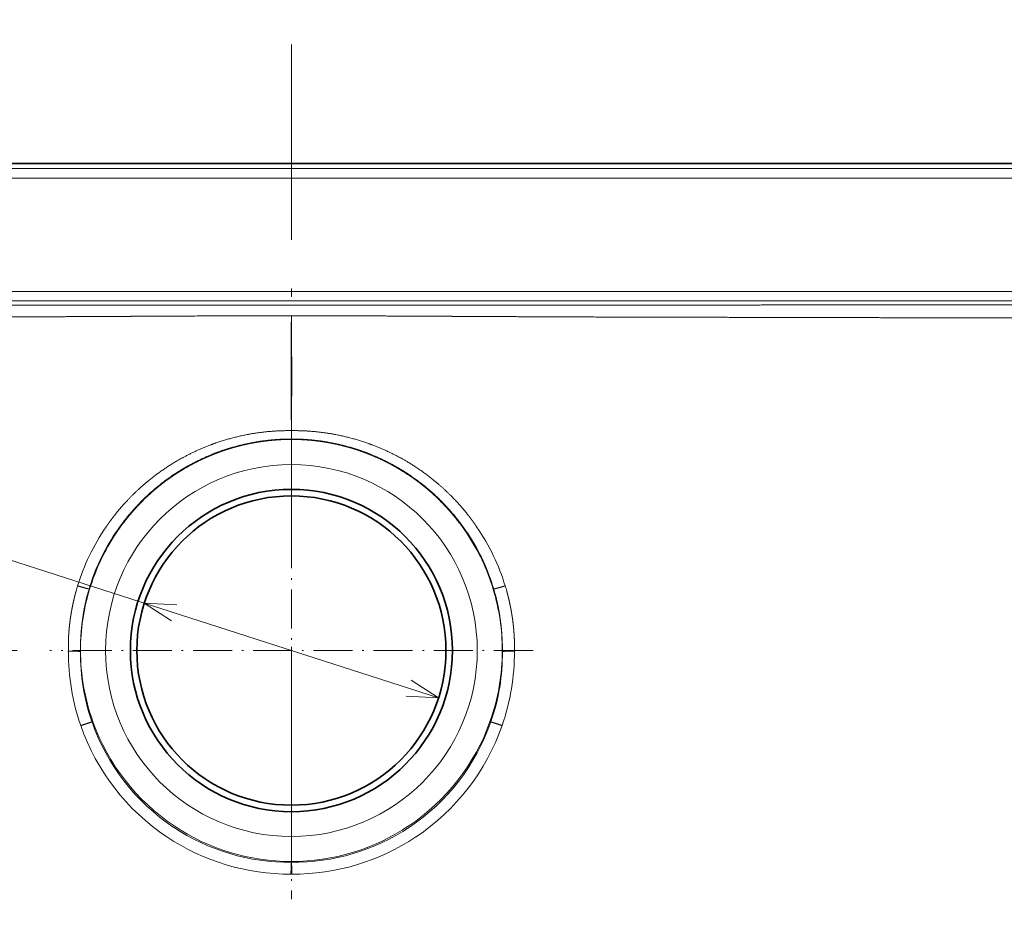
# Model space of a CAD drawing. Extents: x 80 to 315, y 22 to 274.
# Tile 4 of 6: x 198 to 259, y 134 to 189. Entities that reach past the tile are written whole.
import ezdxf
from ezdxf.enums import TextEntityAlignment as Align

# ---------------------------------------------------------------- set-up
doc = ezdxf.new("R2010")
doc.units = 0
doc.linetypes.add('DASHDOT', pattern=[18.5, 12, -3, 0.5, -3])
doc.layers.get('0').update_dxf_attribs({"lineweight": 13})
doc.styles.get("Standard").update_dxf_attribs({"font": 'isocp.shx'})
doc.dimstyles.get("Standard").update_dxf_attribs({"dimtxt": 2.5, "dimasz": 2.5, "dimexe": 1.25, "dimexo": 0.625, "dimtad": 1, "dimcen": 2.5, "dimadec": 0, "dimazin": 0, "dimtfac": 1, "dimtmove": 0, "dimatfit": 0, "dimfxl": 0, "dimarcsym": 0})

# ---------------------------------------------------------------- blocks, each defined once
blk = doc.blocks.new('*D')
at = {"color": 7, "lineweight": 13}
for p, q in [((113.798, 241.707), (83.275, 241.707)), ((85.275, 220.935), (85.275, 241.707)), ((113.51, 232.707), (83.275, 232.707)), ((113.51, 179.745), (86.537, 179.745)), ((88.537, 39.716), (88.537, 179.745)), ((212.725, 179.745), (105.563, 179.745)), ((107.563, 149.83), (107.563, 179.745)), ((183.481, 159.888), (223.768, 146.919)), ((197.873, 149.83), (105.563, 149.83)), ((113.51, 39.716), (86.537, 39.716)), ((114.711, 24.19), (314.74, 24.19))]:
    blk.add_line(p, q, dxfattribs=at)
at = {"color": 7, "lineweight": 13, "ltscale": 0.408137}
for p, q in [((114.711, 38.515), (114.711, 22.19)), ((314.74, 38.515), (314.74, 22.19))]:
    blk.add_line(p, q, dxfattribs=at)
at = {"color": 7, "lineweight": 13}
for points in [[(85.793, 239.776), (85.275, 241.707), (84.758, 239.776)], [(84.758, 234.639), (85.275, 232.707), (85.793, 234.639)], [(89.055, 177.813), (88.537, 179.745), (88.019, 177.813)], [(108.08, 177.813), (107.563, 179.745), (107.045, 177.813)], [(207.68, 152.642), (205.682, 152.741), (207.363, 151.657)], [(107.045, 151.762), (107.563, 149.83), (108.08, 151.762)], [(221.771, 147.018), (223.768, 146.919), (222.088, 148.004)], [(88.019, 41.648), (88.537, 39.716), (89.055, 41.648)], [(116.643, 24.708), (114.711, 24.19), (116.643, 23.672)], [(312.808, 23.672), (314.74, 24.19), (312.808, 24.708)]]:
    blk.add_lwpolyline(points, dxfattribs=at)
for s, rotation, p, p2 in [('45', 90, (83.275, 220.935), (83.275, 227.707)), ('150', 90, (105.563, 159.533), (105.563, 170.041)), ('%%c', 342.15644, (184.094, 161.792), (186.537, 161.005)), ('90', 342.15644, (187.489, 160.699), (193.936, 158.624)), ('700', 90, (86.537, 104.476), (86.537, 114.984))]:
    blk.add_text(s, height=3.5, rotation=rotation, dxfattribs=at).set_placement(p, p2, align=Align.FIT)
blk.add_text('1000', height=3.5, dxfattribs=at).set_placement((207.603, 26.19), (221.847, 26.19), align=Align.FIT)
blk = doc.blocks.new('BLOCK5')
at = {"color": 7, "linetype": 'DASHDOT', "lineweight": 13}
for p, q in [((0, 74.26), (0, -74.26)), ((74.26, 0), (-74.26, 0))]:
    blk.add_line(p, q, dxfattribs=at)
blk = doc.blocks.new('BLOCK6')
at = {"color": 7, "lineweight": 35}
for p, q in [((0, 149.57), (-496.07, 149.57)), ((496.07, 149.57), (0, 149.57))]:
    blk.add_line(p, q, dxfattribs=at)
at = {"color": 7, "lineweight": 13}
for p, q in [((0, 148.1), (-494.6, 148.1)), ((0, 148.1), (494.6, 148.1)), ((494.6, 145.1), (-494.6, 145.1)), ((-448.24, 110.3), (0, 110.3)), ((448.24, 110.3), (0, 110.3)), ((-448.24, 107.4), (0, 107.4)), ((448.24, 107.4), (0, 107.4))]:
    blk.add_line(p, q, dxfattribs=at)
at = {"color": 7, "lineweight": 13, "ltscale": 0.038764}
for p in [(-0.02, 67.54), (0.02, 67.54)]:
    blk.add_line(p, (0, 69.09), dxfattribs=at)
at = {"color": 7, "lineweight": 13, "ltscale": 0.00061957}
for p in [(-0.02, 67.54), (0.02, 67.54)]:
    blk.add_line(p, (0, 67.54), dxfattribs=at)
at = {"color": 7, "lineweight": 13, "ltscale": 0.000818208}
for p, q in [((-56.9, 38.06), (-56.92, 38.03)), ((56.9, 38.06), (56.92, 38.03))]:
    blk.add_line(p, q, dxfattribs=at)
at = {"color": 7, "lineweight": 13, "ltscale": 0.000776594}
for p, q in [((-54.06, 36.15), (-54.08, 36.12)), ((54.06, 36.15), (54.08, 36.12))]:
    blk.add_line(p, q, dxfattribs=at)
at = {"color": 7, "lineweight": 13, "ltscale": 0.000774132}
for p, q in [((-53.9, 36.01), (-53.89, 36.03)), ((53.9, 36.01), (53.89, 36.03))]:
    blk.add_line(p, q, dxfattribs=at)
at = {"color": 7, "lineweight": 13, "ltscale": 0.000381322}
for p, q in [((-65.71, 19.87), (-65.71, 19.86)), ((65.71, 19.87), (65.71, 19.86))]:
    blk.add_line(p, q, dxfattribs=at)
at = {"color": 7, "lineweight": 13, "ltscale": 0.000357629}
for p, q in [((-62.19, 18.91), (-62.19, 18.89)), ((62.19, 18.91), (62.19, 18.89))]:
    blk.add_line(p, q, dxfattribs=at)
at = {"color": 7, "lineweight": 13, "ltscale": 0.000356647}
for p, q in [((-62.02, 18.84), (-62.02, 18.86)), ((62.02, 18.84), (62.02, 18.86))]:
    blk.add_line(p, q, dxfattribs=at)
at = {"color": 7, "lineweight": 13, "ltscale": 0.005177}
for p, q in [((-68.53, -0.16), (-68.54, 0.04)), ((68.53, -0.16), (68.54, 0.04))]:
    blk.add_line(p, q, dxfattribs=at)
at = {"color": 7, "lineweight": 13, "ltscale": 0.001114}
for p, q in [((-68.53, -0.16), (-68.53, -0.21)), ((68.53, -0.16), (68.53, -0.21))]:
    blk.add_line(p, q, dxfattribs=at)
at = {"color": 7, "lineweight": 13, "ltscale": 0.006637}
for p, q in [((-64.86, -0.27), (-64.86, -0.01)), ((64.86, -0.27), (64.86, -0.01))]:
    blk.add_line(p, q, dxfattribs=at)
at = {"color": 7, "lineweight": 13, "ltscale": 0.000602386}
for p, q in [((-64.75, -23.05), (-64.74, -23.08)), ((64.75, -23.05), (64.74, -23.08))]:
    blk.add_line(p, q, dxfattribs=at)
at = {"color": 7, "lineweight": 13, "ltscale": 0.000568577}
for p, q in [((-61.29, -21.92), (-61.29, -21.94)), ((61.29, -21.92), (61.29, -21.94))]:
    blk.add_line(p, q, dxfattribs=at)
at = {"color": 7, "lineweight": 13, "ltscale": 0.000566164}
for p, q in [((-61.03, -21.85), (-61.03, -21.83)), ((61.03, -21.85), (61.03, -21.83))]:
    blk.add_line(p, q, dxfattribs=at)
at = {"color": 7, "lineweight": 13, "ltscale": 0.001497}
for p, q in [((-36.25, -54.25), (-36.3, -54.22)), ((36.25, -54.25), (36.3, -54.22))]:
    blk.add_line(p, q, dxfattribs=at)
at = {"color": 7, "lineweight": 13, "ltscale": 0.001487}
for p, q in [((-36.01, -53.9), (-36.06, -53.86)), ((36.01, -53.9), (36.06, -53.86))]:
    blk.add_line(p, q, dxfattribs=at)
at = {"color": 7, "lineweight": 13, "ltscale": 0.001586}
for p, q in [((-38.25, -57.26), (-38.3, -57.23)), ((38.25, -57.26), (38.3, -57.23))]:
    blk.add_line(p, q, dxfattribs=at)
at = {"color": 7, "lineweight": 13, "ltscale": 0.003513}
for q in [(-0.14, -68.68), (0.14, -68.68)]:
    blk.add_line((0, -68.68), q, dxfattribs=at)
at = {"color": 7, "lineweight": 13}
blk.add_circle((0, 0), 57.12, dxfattribs=at)
at = {"color": 7, "lineweight": 35}
for radius in [49.5, 47.5]:
    blk.add_circle((0, 0), radius, dxfattribs=at)
at = {"color": 7, "lineweight": 13}
for centre, radius, start, end in [((-0.63, -0.57), 68.26, 145.5614, 154.3003), ((0.63, -0.57), 68.26, 25.6997, 34.4386), ((0.03, 0), 64.85, 146.2705, 163.0938), ((0, -0.06), 65.06, 146.2141, 154.9129), ((-0.03, 0), 64.85, 16.9062, 33.7295), ((0, -0.06), 65.06, 25.0871, 33.7859), ((-3.72, 0.92), 64.82, 154.3008, 162.9973), ((-3.88, 1.76), 60.77, 154.9181, 163.6159), ((3.88, 1.76), 60.77, 16.3841, 25.0819), ((3.72, 0.92), 64.82, 17.0027, 25.6992), ((-2.38, 0.48), 66.23, 162.9866, 164.4939), ((0.02, 0), 64.84, 163.1066, 180.0044), ((-2.5, 1.33), 62.22, 163.6012, 165.18), ((-0.02, 0), 64.84, 359.9956, 16.8934), ((2.5, 1.33), 62.22, 14.82, 16.3988), ((2.38, 0.48), 66.23, 15.5061, 17.0134), ((-68.53, -0.3), 0.14, 91.1137, 114.4544), ((-0.56, -0.69), 67.97, 179.5911, 199.2063), ((-0.68, -0.82), 64.18, 179.5097, 199.1925), ((-0.02, 0), 64.8, 180.0055, 199.6822), ((0.02, 0), 64.8, 340.3178, 359.9945), ((0.68, -0.82), 64.18, 340.8075, 0.4903), ((0.56, -0.69), 67.97, 340.7937, 0.4089), ((68.53, -0.3), 0.14, 65.5456, 88.8863), ((-0.54, -0.68), 67.99, 199.2287, 236.2615), ((-0.63, -0.8), 64.23, 199.2159, 236.2671), ((0.01, 0.01), 64.84, 199.7054, 236.1925), ((-0.01, 0.01), 64.84, 303.8075, 340.2946), ((0.63, -0.8), 64.23, 303.7329, 340.7841), ((0.54, -0.68), 67.99, 303.7385, 340.7713), ((-0.62, -0.79), 64.25, 236.3169, 270.5549), ((0, -0.01), 64.81, 236.2423, 269.9989), ((0, -0.01), 64.81, 270.0011, 303.7577), ((0.62, -0.79), 64.25, 269.4451, 303.6831), ((-0.53, -0.67), 68.01, 236.3127, 270.326), ((0.53, -0.67), 68.01, 269.674, 303.6873)]:
    blk.add_arc(centre, radius, start, end, dxfattribs=at)
for points, knots in [([(0, 106.04), (-0.85, 106.03), (-1.7, 106.03), (-3.15, 106.03), (-10.79, 106.03), (-18.43, 106.03), (-25.22, 106.03), (-32.56, 106.04), (-39.91, 106.05), (-40.48, 106.05), (-41.59, 106.05), (-42.71, 106.05), (-43.27, 106.05), (-44.97, 106.05), (-46.68, 106.05), (-47.77, 106.06), (-51.13, 106.06), (-54.49, 106.06), (-56.72, 106.07), (-63.42, 106.07), (-70.13, 106.08), (-74.59, 106.08), (-83.53, 106.09), (-92.47, 106.1), (-96.94, 106.1), (-103.64, 106.11), (-110.34, 106.11), (-112.58, 106.11), (-115.93, 106.11), (-119.28, 106.12), (-120.4, 106.12), (-122.63, 106.12), (-124.86, 106.12), (-125.98, 106.12), (-133.21, 106.12), (-140.46, 106.13), (-146.69, 106.13), (-158.22, 106.14), (-169.73, 106.14), (-175.02, 106.14), (-181.99, 106.15), (-188.94, 106.15), (-191.48, 106.15), (-210.76, 106.16), (-230.07, 106.17), (-247.89, 106.18), (-271.54, 106.2), (-295.11, 106.21), (-301.08, 106.22), (-309.7, 106.22), (-318.33, 106.23), (-320.92, 106.23), (-330.51, 106.24), (-340.02, 106.24), (-346.86, 106.25), (-355.76, 106.25), (-364.73, 106.26), (-366.78, 106.26), (-369.87, 106.26), (-372.95, 106.26), (-373.98, 106.26), (-387.32, 106.27), (-400.66, 106.28), (-412.96, 106.29), (-425.57, 106.3), (-438.17, 106.31), (-438.46, 106.31), (-440.4, 106.31), (-442.34, 106.31), (-443.95, 106.32), (-445.55, 106.32), (-447.16, 106.32)], [0, 0, 0, 0, 0, 0, 7.378007, 7.378007, 7.378007, 66.210484, 66.210484, 66.210484, 71.017803, 71.017803, 71.017803, 75.853976, 75.853976, 75.853976, 85.610252, 85.610252, 85.610252, 104.954887, 104.954887, 104.954887, 143.644107, 143.644107, 143.644107, 182.337197, 182.337197, 182.337197, 201.683743, 201.683743, 201.683743, 211.357015, 211.357015, 211.357015, 221.030288, 221.030288, 221.030288, 273.950815, 273.950815, 273.950815, 319.348617, 319.348617, 319.348617, 334.195179, 334.195179, 334.195179, 486.281776, 486.281776, 486.281776, 537.93758, 537.93758, 537.93758, 560.984219, 560.984219, 560.984219, 621.337546, 621.337546, 621.337546, 639.169299, 639.169299, 639.169299, 648.085175, 648.085175, 648.085175, 754.666796, 754.666796, 754.666796, 757.214326, 757.214326, 757.214326, 771.495477, 771.495477, 771.495477, 771.495477, 771.495477, 771.495477]), ([(0, 106.04), (0.85, 106.03), (1.7, 106.03), (3.15, 106.03), (10.79, 106.03), (18.43, 106.03), (25.22, 106.03), (32.56, 106.04), (39.91, 106.05), (40.48, 106.05), (41.59, 106.05), (42.71, 106.05), (43.27, 106.05), (44.97, 106.05), (46.68, 106.05), (47.77, 106.06), (51.13, 106.06), (54.49, 106.06), (56.72, 106.07), (63.42, 106.07), (70.13, 106.08), (74.59, 106.08), (83.53, 106.09), (92.47, 106.1), (96.94, 106.1), (103.64, 106.11), (110.34, 106.11), (112.58, 106.11), (115.93, 106.11), (119.28, 106.12), (120.4, 106.12), (122.63, 106.12), (124.86, 106.12), (125.98, 106.12), (133.21, 106.12), (140.46, 106.13), (146.69, 106.13), (158.22, 106.14), (169.73, 106.14), (175.02, 106.14), (181.99, 106.15), (188.94, 106.15), (191.48, 106.15), (210.76, 106.16), (230.07, 106.17), (247.89, 106.18), (271.54, 106.2), (295.11, 106.21), (301.08, 106.22), (309.7, 106.22), (318.33, 106.23), (320.92, 106.23), (330.51, 106.24), (340.02, 106.24), (346.86, 106.25), (355.76, 106.25), (364.73, 106.26), (366.78, 106.26), (369.87, 106.26), (372.95, 106.26), (373.98, 106.26), (387.32, 106.27), (400.66, 106.28), (412.96, 106.29), (425.57, 106.3), (438.17, 106.31), (438.46, 106.31), (440.4, 106.31), (442.34, 106.31), (443.95, 106.32), (445.55, 106.32), (447.16, 106.32)], [0, 0, 0, 0, 0, 0, 7.378007, 7.378007, 7.378007, 66.210484, 66.210484, 66.210484, 71.017803, 71.017803, 71.017803, 75.853976, 75.853976, 75.853976, 85.610252, 85.610252, 85.610252, 104.954887, 104.954887, 104.954887, 143.644107, 143.644107, 143.644107, 182.337197, 182.337197, 182.337197, 201.683743, 201.683743, 201.683743, 211.357015, 211.357015, 211.357015, 221.030288, 221.030288, 221.030288, 273.950815, 273.950815, 273.950815, 319.348617, 319.348617, 319.348617, 334.195179, 334.195179, 334.195179, 486.281776, 486.281776, 486.281776, 537.93758, 537.93758, 537.93758, 560.984219, 560.984219, 560.984219, 621.337546, 621.337546, 621.337546, 639.169299, 639.169299, 639.169299, 648.085175, 648.085175, 648.085175, 754.666796, 754.666796, 754.666796, 757.214326, 757.214326, 757.214326, 771.495477, 771.495477, 771.495477, 771.495477, 771.495477, 771.495477]), ([(0, 102.77), (-7.95, 102.8), (-15.89, 102.8), (-23.82, 102.78), (-32.51, 102.74), (-41.2, 102.7), (-41.78, 102.69), (-43.24, 102.68), (-44.71, 102.68), (-45.43, 102.67), (-46.9, 102.66), (-48.37, 102.66), (-48.93, 102.65), (-50.39, 102.64), (-51.85, 102.64), (-52.56, 102.63), (-57.6, 102.6), (-62.64, 102.58), (-66.65, 102.56), (-79.68, 102.49), (-92.71, 102.44), (-101.56, 102.42), (-111.76, 102.39), (-121.95, 102.37), (-123.44, 102.36), (-131.2, 102.35), (-138.97, 102.33), (-145.35, 102.32), (-156.83, 102.29), (-168.29, 102.27), (-173.38, 102.26), (-179.43, 102.24), (-185.46, 102.23), (-186.45, 102.23), (-210.45, 102.17), (-234.46, 102.11), (-258.01, 102.05), (-283.32, 101.99), (-308.56, 101.92), (-309.08, 101.92), (-313.2, 101.91), (-317.33, 101.9), (-319.22, 101.89), (-327.52, 101.87), (-335.75, 101.85), (-342.01, 101.83), (-352.51, 101.8), (-363.08, 101.78), (-367.3, 101.77), (-372.72, 101.75), (-378.14, 101.74), (-382, 101.73), (-393.49, 101.7), (-404.98, 101.67), (-418, 101.63), (-428.92, 101.6), (-439.84, 101.56), (-440.37, 101.56), (-442.11, 101.55), (-443.83, 101.55), (-444.95, 101.54), (-446.06, 101.54), (-447.18, 101.53)], [0, 0, 0, 0, 0, 0, 68.778791, 68.778791, 68.778791, 75.202238, 75.202238, 75.202238, 81.358285, 81.358285, 81.358285, 87.836412, 87.836412, 87.836412, 93.992442, 93.992442, 93.992442, 131.488497, 131.488497, 131.488497, 206.863169, 206.863169, 206.863169, 219.759609, 219.759609, 219.759609, 274.052682, 274.052682, 274.052682, 317.656385, 317.656385, 317.656385, 326.258163, 326.258163, 326.258163, 525.479588, 525.479588, 525.479588, 544.850091, 544.850091, 544.850091, 561.233496, 561.233496, 561.233496, 616.85608, 616.85608, 616.85608, 653.600442, 653.600442, 653.600442, 663.778107, 663.778107, 663.778107, 753.124967, 753.124967, 753.124967, 758.346596, 758.346596, 758.346596, 768.250681, 768.250681, 768.250681, 768.250681, 768.250681, 768.250681]), ([(0, 69.12), (-0.09, 75.17), (-0.1, 81.22), (-0.1, 87.29), (-0.07, 93.73), (-0.03, 100.17), (-0.03, 100.57), (-0.02, 101.01), (-0.02, 101.46), (-0.02, 101.52), (-0.02, 101.76), (-0.02, 101.99), (-0.02, 102.16), (-0.02, 102.36), (-0.02, 102.57), (-0.02, 102.59), (-0.02, 102.63), (-0.01, 102.68), (-0.01, 102.71), (0, 102.74), (0, 102.77)], [0, 0, 0, 0, 0, 0, 53.130093, 53.130093, 53.130093, 56.57682, 56.57682, 56.57682, 57.069211, 57.069211, 57.069211, 58.699789, 58.699789, 58.699789, 58.823433, 58.823433, 58.823433, 59.070719, 59.070719, 59.070719, 59.070719, 59.070719, 59.070719]), ([(0, 102.77), (7.95, 102.8), (15.89, 102.8), (23.82, 102.78), (32.51, 102.74), (41.2, 102.7), (41.78, 102.69), (43.24, 102.68), (44.71, 102.68), (45.43, 102.67), (46.9, 102.66), (48.37, 102.66), (48.93, 102.65), (50.39, 102.64), (51.85, 102.64), (52.56, 102.63), (57.6, 102.6), (62.64, 102.58), (66.65, 102.56), (79.68, 102.49), (92.71, 102.44), (101.56, 102.42), (111.76, 102.39), (121.95, 102.37), (123.44, 102.36), (131.2, 102.35), (138.97, 102.33), (145.35, 102.32), (156.83, 102.29), (168.29, 102.27), (173.38, 102.26), (179.43, 102.24), (185.46, 102.23), (186.45, 102.23), (210.45, 102.17), (234.46, 102.11), (258.01, 102.05), (283.32, 101.99), (308.56, 101.92), (309.08, 101.92), (313.2, 101.91), (317.33, 101.9), (319.22, 101.89), (327.52, 101.87), (335.75, 101.85), (342.01, 101.83), (352.51, 101.8), (363.08, 101.78), (367.3, 101.77), (372.72, 101.75), (378.14, 101.74), (382, 101.73), (393.49, 101.7), (404.98, 101.67), (418, 101.63), (428.92, 101.6), (439.84, 101.56), (440.37, 101.56), (442.11, 101.55), (443.83, 101.55), (444.95, 101.54), (446.06, 101.54), (447.18, 101.53)], [0, 0, 0, 0, 0, 0, 68.778791, 68.778791, 68.778791, 75.202238, 75.202238, 75.202238, 81.358285, 81.358285, 81.358285, 87.836412, 87.836412, 87.836412, 93.992442, 93.992442, 93.992442, 131.488497, 131.488497, 131.488497, 206.863169, 206.863169, 206.863169, 219.759609, 219.759609, 219.759609, 274.052682, 274.052682, 274.052682, 317.656385, 317.656385, 317.656385, 326.258163, 326.258163, 326.258163, 525.479588, 525.479588, 525.479588, 544.850091, 544.850091, 544.850091, 561.233496, 561.233496, 561.233496, 616.85608, 616.85608, 616.85608, 653.600442, 653.600442, 653.600442, 663.778107, 663.778107, 663.778107, 753.124967, 753.124967, 753.124967, 758.346596, 758.346596, 758.346596, 768.250681, 768.250681, 768.250681, 768.250681, 768.250681, 768.250681]), ([(0, 69.12), (0.09, 75.18), (0.1, 81.23), (0.1, 87.28), (0.07, 93.72), (0.03, 100.17), (0.03, 100.57), (0.02, 101.01), (0.02, 101.46), (0.02, 101.52), (0.02, 101.76), (0.02, 101.99), (0.02, 102.16), (0.02, 102.36), (0.02, 102.57), (0.02, 102.59), (0.02, 102.63), (0.01, 102.68), (0.01, 102.71), (0, 102.74), (0, 102.77)], [0, 0, 0, 0, 0, 0, 53.200907, 53.200907, 53.200907, 56.647635, 56.647635, 56.647635, 57.140025, 57.140025, 57.140025, 58.770603, 58.770603, 58.770603, 58.894247, 58.894247, 58.894247, 59.141533, 59.141533, 59.141533, 59.141533, 59.141533, 59.141533]), ([(-0.02, 67.54), (-0.08, 67.54), (-0.13, 67.54), (-0.18, 67.54), (-4.61, 67.58), (-9.03, 67.25), (-13.38, 66.58), (-18.71, 65.31), (-23.87, 63.53), (-24.88, 63.15), (-28.9, 61.58), (-32.79, 59.7), (-35.63, 58.11), (-39.94, 55.34), (-43.98, 52.17), (-45.42, 50.96), (-48.02, 48.61), (-50.46, 46.11), (-51.55, 44.92), (-52.96, 43.29), (-54.3, 41.6), (-54.63, 41.18), (-55.21, 40.42), (-55.78, 39.65), (-56.02, 39.31), (-56.28, 38.94), (-56.54, 38.57), (-56.56, 38.55), (-56.6, 38.49), (-56.64, 38.43), (-56.66, 38.41), (-56.72, 38.32), (-56.78, 38.23), (-56.82, 38.17), (-56.86, 38.11), (-56.9, 38.06)], [0, 0, 0, 0, 0, 0, 0.452677, 0.452677, 0.452677, 37.613647, 37.613647, 37.613647, 46.782627, 46.782627, 46.782627, 74.209042, 74.209042, 74.209042, 90.140323, 90.140323, 90.140323, 103.777462, 103.777462, 103.777462, 108.327043, 108.327043, 108.327043, 111.818452, 111.818452, 111.818452, 112.109413, 112.109413, 112.109413, 112.417011, 112.417011, 112.417011, 112.998931, 112.998931, 112.998931, 112.998931, 112.998931, 112.998931]), ([(0, 64.97), (0, 64.97), (0, 64.97), (0, 64.97), (-0.01, 65.22), (-0.01, 65.66), (-0.02, 66.24), (-0.02, 66.87), (-0.02, 67.54)], [0, 0, 0, 0, 0, 0, 0.036107, 0.036107, 0.036107, 6.219061, 6.219061, 6.219061, 6.219061, 6.219061, 6.219061]), ([(0, 64.97), (0, 64.97), (0, 64.97), (0, 64.97), (0.01, 65.22), (0.01, 65.66), (0.02, 66.24), (0.02, 66.87), (0.02, 67.54)], [0, 0, 0, 0, 0, 0, 0.036107, 0.036107, 0.036107, 6.219061, 6.219061, 6.219061, 6.219061, 6.219061, 6.219061]), ([(0.02, 67.54), (0.08, 67.54), (0.13, 67.54), (0.18, 67.54), (4.61, 67.58), (9.03, 67.25), (13.38, 66.58), (18.71, 65.31), (23.87, 63.53), (24.88, 63.15), (28.9, 61.58), (32.79, 59.7), (35.63, 58.11), (39.94, 55.34), (43.98, 52.17), (45.42, 50.96), (48.02, 48.61), (50.46, 46.11), (51.55, 44.92), (52.96, 43.29), (54.3, 41.6), (54.63, 41.18), (55.21, 40.42), (55.78, 39.65), (56.02, 39.31), (56.28, 38.94), (56.54, 38.57), (56.56, 38.55), (56.6, 38.49), (56.64, 38.43), (56.66, 38.41), (56.72, 38.32), (56.78, 38.23), (56.82, 38.17), (56.86, 38.11), (56.9, 38.06)], [0, 0, 0, 0, 0, 0, 0.452677, 0.452677, 0.452677, 37.613647, 37.613647, 37.613647, 46.782627, 46.782627, 46.782627, 74.209042, 74.209042, 74.209042, 90.140323, 90.140323, 90.140323, 103.777462, 103.777462, 103.777462, 108.327043, 108.327043, 108.327043, 111.818452, 111.818452, 111.818452, 112.109413, 112.109413, 112.109413, 112.417011, 112.417011, 112.417011, 112.998931, 112.998931, 112.998931, 112.998931, 112.998931, 112.998931]), ([(0, 64.97), (-0.06, 64.97), (-0.11, 64.97), (-0.16, 64.97), (-4.08, 64.96), (-8.01, 64.66), (-11.85, 64.07), (-17.18, 62.84), (-22.33, 61.07), (-23.81, 60.51), (-28.19, 58.69), (-32.4, 56.49), (-35.11, 54.85), (-40.1, 51.39), (-44.66, 47.39), (-46.73, 45.35), (-48.86, 43.01), (-50.84, 40.55), (-51, 40.34), (-51.33, 39.93), (-51.65, 39.51), (-51.81, 39.3), (-52.29, 38.66), (-52.77, 38.01), (-53.09, 37.56), (-53.42, 37.08), (-53.75, 36.6), (-53.78, 36.57), (-53.85, 36.47), (-53.92, 36.36), (-53.97, 36.29), (-54.01, 36.22), (-54.06, 36.15)], [0, 0, 0, 0, 0, 0, 0.509725, 0.509725, 0.509725, 34.274134, 34.274134, 34.274134, 48.061782, 48.061782, 48.061782, 75.666818, 75.666818, 75.666818, 100.965878, 100.965878, 100.965878, 103.265215, 103.265215, 103.265215, 105.564552, 105.564552, 105.564552, 110.273973, 110.273973, 110.273973, 110.636251, 110.636251, 110.636251, 111.360807, 111.360807, 111.360807, 111.360807, 111.360807, 111.360807]), ([(-53.89, 36.03), (-53.69, 36.32), (-53.5, 36.61), (-53.31, 36.88), (-53.06, 37.24), (-52.82, 37.59), (-52.75, 37.68), (-52.62, 37.86), (-52.48, 38.05), (-52.42, 38.14), (-52.3, 38.31), (-52.17, 38.47), (-52.12, 38.55), (-52.04, 38.65), (-51.96, 38.76), (-51.93, 38.8), (-51.88, 38.87), (-51.82, 38.94), (-51.8, 38.98), (-51.74, 39.05), (-51.69, 39.12), (-51.66, 39.16), (-51.61, 39.23), (-51.55, 39.31), (-51.52, 39.34), (-50.41, 40.8), (-49.25, 42.21), (-48.07, 43.55), (-46.76, 44.94), (-45.4, 46.27), (-45.3, 46.38), (-45.11, 46.56), (-44.93, 46.73), (-44.84, 46.82), (-44.66, 46.99), (-44.48, 47.17), (-44.38, 47.25), (-44.24, 47.39), (-44.1, 47.52), (-44.05, 47.57), (-43.95, 47.66), (-43.86, 47.74), (-43.81, 47.79), (-43.1, 48.44), (-42.37, 49.09), (-41.67, 49.68), (-40.82, 50.38), (-39.97, 51.05), (-39.82, 51.16), (-39.53, 51.39), (-39.24, 51.61), (-39.08, 51.73), (-38.74, 51.99), (-38.38, 52.25), (-38.17, 52.41), (-37.75, 52.71), (-37.32, 53.01), (-37.11, 53.17), (-36.81, 53.37), (-36.52, 53.57), (-36.46, 53.61), (-36.3, 53.72), (-36.14, 53.83), (-36.06, 53.88), (-35.9, 53.99), (-35.73, 54.1), (-35.68, 54.13), (-33.94, 55.28), (-32.15, 56.36), (-30.41, 57.32), (-28.4, 58.33), (-26.35, 59.25), (-26.11, 59.35), (-25.63, 59.56), (-25.14, 59.77), (-24.91, 59.87), (-24.31, 60.12), (-23.69, 60.36), (-23.34, 60.5), (-22.6, 60.78), (-21.85, 61.05), (-21.48, 61.19), (-20.79, 61.42), (-20.11, 61.65), (-19.8, 61.75), (-19.41, 61.87), (-19.03, 61.99), (-18.95, 62.02), (-18.8, 62.06), (-18.66, 62.1), (-18.59, 62.13), (-18.45, 62.17), (-18.32, 62.21), (-18.25, 62.23), (-18.15, 62.26), (-18.04, 62.29), (-18, 62.3), (-17.93, 62.32), (-17.85, 62.34), (-17.81, 62.35), (-17.48, 62.45), (-17.16, 62.54), (-16.85, 62.62), (-16.17, 62.8), (-15.5, 62.97), (-15.11, 63.06), (-14.48, 63.22), (-13.82, 63.36), (-13.56, 63.42), (-13.17, 63.5), (-12.77, 63.58), (-12.63, 63.61), (-12.37, 63.66), (-12.1, 63.71), (-11.97, 63.74), (-11.2, 63.88), (-10.42, 64.01), (-9.79, 64.11), (-7.46, 64.45), (-5.12, 64.68), (-3.41, 64.8), (-1.71, 64.85), (0, 64.85)], [0, 0, 0, 0, 0, 0, 2.793316, 2.793316, 2.793316, 3.81444, 3.81444, 3.81444, 4.835563, 4.835563, 4.835563, 5.58019, 5.58019, 5.58019, 5.952505, 5.952505, 5.952505, 6.32482, 6.32482, 6.32482, 6.697128, 6.697128, 6.697128, 7.069436, 7.069436, 7.069436, 21.456772, 21.456772, 21.456772, 22.478725, 22.478725, 22.478725, 23.540883, 23.540883, 23.540883, 24.603042, 24.603042, 24.603042, 25.134123, 25.134123, 25.134123, 25.665204, 25.665204, 25.665204, 32.882654, 32.882654, 32.882654, 34.373606, 34.373606, 34.373606, 35.848793, 35.848793, 35.848793, 37.872027, 37.872027, 37.872027, 39.911723, 39.911723, 39.911723, 40.674213, 40.674213, 40.674213, 41.410301, 41.410301, 41.410301, 42.203045, 42.203045, 42.203045, 58.242042, 58.242042, 58.242042, 60.369349, 60.369349, 60.369349, 62.531898, 62.531898, 62.531898, 65.59989, 65.59989, 65.59989, 68.642613, 68.642613, 68.642613, 71.239747, 71.239747, 71.239747, 71.860531, 71.860531, 71.860531, 72.481314, 72.481314, 72.481314, 73.102107, 73.102107, 73.102107, 73.412504, 73.412504, 73.412504, 73.722902, 73.722902, 73.722902, 76.181749, 76.181749, 76.181749, 79.567262, 79.567262, 79.567262, 81.762847, 81.762847, 81.762847, 82.860646, 82.860646, 82.860646, 83.958445, 83.958445, 83.958445, 89.180493, 89.180493, 89.180493, 102.941571, 102.941571, 102.941571, 102.941571, 102.941571, 102.941571]), ([(0, 64.97), (0.06, 64.97), (0.11, 64.97), (0.16, 64.97), (4.08, 64.96), (8.01, 64.66), (11.85, 64.07), (17.18, 62.84), (22.33, 61.07), (23.81, 60.51), (28.19, 58.69), (32.4, 56.49), (35.11, 54.85), (40.1, 51.39), (44.66, 47.39), (46.73, 45.35), (48.86, 43.01), (50.84, 40.55), (51, 40.34), (51.33, 39.93), (51.65, 39.51), (51.81, 39.3), (52.29, 38.66), (52.77, 38.01), (53.09, 37.56), (53.42, 37.08), (53.75, 36.6), (53.78, 36.57), (53.85, 36.47), (53.92, 36.36), (53.97, 36.29), (54.01, 36.22), (54.06, 36.15)], [0, 0, 0, 0, 0, 0, 0.509725, 0.509725, 0.509725, 34.274134, 34.274134, 34.274134, 48.061782, 48.061782, 48.061782, 75.666818, 75.666818, 75.666818, 100.965878, 100.965878, 100.965878, 103.265215, 103.265215, 103.265215, 105.564552, 105.564552, 105.564552, 110.273973, 110.273973, 110.273973, 110.636251, 110.636251, 110.636251, 111.360807, 111.360807, 111.360807, 111.360807, 111.360807, 111.360807]), ([(53.89, 36.03), (53.69, 36.32), (53.5, 36.61), (53.31, 36.88), (53.06, 37.24), (52.82, 37.59), (52.75, 37.68), (52.62, 37.86), (52.48, 38.05), (52.42, 38.14), (52.3, 38.31), (52.17, 38.47), (52.12, 38.55), (52.04, 38.65), (51.96, 38.76), (51.93, 38.8), (51.88, 38.87), (51.82, 38.94), (51.8, 38.98), (51.74, 39.05), (51.69, 39.12), (51.66, 39.16), (51.61, 39.23), (51.55, 39.31), (51.52, 39.34), (50.41, 40.8), (49.25, 42.21), (48.07, 43.55), (46.76, 44.94), (45.4, 46.27), (45.3, 46.38), (45.11, 46.56), (44.93, 46.73), (44.84, 46.82), (44.66, 46.99), (44.48, 47.17), (44.38, 47.25), (44.24, 47.39), (44.1, 47.52), (44.05, 47.57), (43.95, 47.66), (43.86, 47.74), (43.81, 47.79), (43.1, 48.44), (42.37, 49.09), (41.67, 49.68), (40.82, 50.38), (39.97, 51.05), (39.82, 51.16), (39.53, 51.39), (39.24, 51.61), (39.08, 51.73), (38.74, 51.99), (38.38, 52.25), (38.17, 52.41), (37.75, 52.71), (37.32, 53.01), (37.11, 53.17), (36.81, 53.37), (36.52, 53.57), (36.46, 53.61), (36.3, 53.72), (36.14, 53.83), (36.06, 53.88), (35.9, 53.99), (35.73, 54.1), (35.68, 54.13), (33.94, 55.28), (32.15, 56.36), (30.41, 57.32), (28.4, 58.33), (26.35, 59.25), (26.11, 59.35), (25.63, 59.56), (25.14, 59.77), (24.91, 59.87), (24.31, 60.12), (23.69, 60.36), (23.34, 60.5), (22.6, 60.78), (21.85, 61.05), (21.48, 61.19), (20.79, 61.42), (20.11, 61.65), (19.8, 61.75), (19.41, 61.87), (19.03, 61.99), (18.95, 62.02), (18.8, 62.06), (18.66, 62.1), (18.59, 62.13), (18.45, 62.17), (18.32, 62.21), (18.25, 62.23), (18.15, 62.26), (18.04, 62.29), (18, 62.3), (17.93, 62.32), (17.85, 62.34), (17.81, 62.35), (17.48, 62.45), (17.16, 62.54), (16.85, 62.62), (16.17, 62.8), (15.5, 62.97), (15.11, 63.06), (14.48, 63.22), (13.82, 63.36), (13.56, 63.42), (13.17, 63.5), (12.77, 63.58), (12.63, 63.61), (12.37, 63.66), (12.1, 63.71), (11.97, 63.74), (11.2, 63.88), (10.42, 64.01), (9.79, 64.11), (7.46, 64.45), (5.12, 64.68), (3.41, 64.8), (1.71, 64.85), (0, 64.85)], [0, 0, 0, 0, 0, 0, 2.793316, 2.793316, 2.793316, 3.81444, 3.81444, 3.81444, 4.835563, 4.835563, 4.835563, 5.58019, 5.58019, 5.58019, 5.952505, 5.952505, 5.952505, 6.32482, 6.32482, 6.32482, 6.697128, 6.697128, 6.697128, 7.069436, 7.069436, 7.069436, 21.456772, 21.456772, 21.456772, 22.478725, 22.478725, 22.478725, 23.540883, 23.540883, 23.540883, 24.603042, 24.603042, 24.603042, 25.134123, 25.134123, 25.134123, 25.665204, 25.665204, 25.665204, 32.882654, 32.882654, 32.882654, 34.373606, 34.373606, 34.373606, 35.848793, 35.848793, 35.848793, 37.872027, 37.872027, 37.872027, 39.911723, 39.911723, 39.911723, 40.674213, 40.674213, 40.674213, 41.410301, 41.410301, 41.410301, 42.203045, 42.203045, 42.203045, 58.242042, 58.242042, 58.242042, 60.369349, 60.369349, 60.369349, 62.531898, 62.531898, 62.531898, 65.59989, 65.59989, 65.59989, 68.642613, 68.642613, 68.642613, 71.239747, 71.239747, 71.239747, 71.860531, 71.860531, 71.860531, 72.481314, 72.481314, 72.481314, 73.102107, 73.102107, 73.102107, 73.412504, 73.412504, 73.412504, 73.722902, 73.722902, 73.722902, 76.181749, 76.181749, 76.181749, 79.567262, 79.567262, 79.567262, 81.762847, 81.762847, 81.762847, 82.860646, 82.860646, 82.860646, 83.958445, 83.958445, 83.958445, 89.180493, 89.180493, 89.180493, 102.941571, 102.941571, 102.941571, 102.941571, 102.941571, 102.941571]), ([(-68.54, 0.04), (-68.54, 0.12), (-68.54, 0.2), (-68.54, 0.28), (-68.55, 0.45), (-68.55, 0.61), (-68.55, 0.68), (-68.55, 0.96), (-68.56, 1.27), (-68.56, 1.51), (-68.56, 1.87), (-68.55, 2.21), (-68.55, 2.32), (-68.55, 2.53), (-68.54, 2.73), (-68.54, 2.82), (-68.54, 2.98), (-68.53, 3.15), (-68.53, 3.26), (-68.51, 3.78), (-68.48, 4.31), (-68.46, 4.78), (-68.42, 5.31), (-68.38, 5.83), (-68.37, 5.93), (-68.33, 6.47), (-68.28, 7.02), (-68.23, 7.47), (-68.16, 8.11), (-68.08, 8.74), (-68.06, 8.92), (-68.01, 9.29), (-67.97, 9.65), (-67.94, 9.83), (-67.81, 10.72), (-67.67, 11.59), (-67.55, 12.27), (-67.34, 13.39), (-67.1, 14.53), (-67, 14.99), (-66.87, 15.56), (-66.73, 16.14), (-66.69, 16.3), (-66.61, 16.65), (-66.52, 16.99), (-66.47, 17.19), (-66.39, 17.51), (-66.3, 17.84), (-66.27, 17.96), (-66.23, 18.07), (-66.2, 18.19)], [0, 0, 0, 0, 0, 0, 0.894727, 0.894727, 0.894727, 1.824532, 1.824532, 1.824532, 3.848434, 3.848434, 3.848434, 4.89142, 4.89142, 4.89142, 5.847704, 5.847704, 5.847704, 6.720311, 6.720311, 6.720311, 11.5381, 11.5381, 11.5381, 12.554648, 12.554648, 12.554648, 17.603604, 17.603604, 17.603604, 19.620325, 19.620325, 19.620325, 21.637046, 21.637046, 21.637046, 29.656441, 29.656441, 29.656441, 34.987119, 34.987119, 34.987119, 36.230792, 36.230792, 36.230792, 38.946243, 38.946243, 38.946243, 40.259212, 40.259212, 40.259212, 40.259212, 40.259212, 40.259212]), ([(-62.19, 18.89), (-62.32, 18.92), (-62.5, 18.96), (-62.7, 19.01), (-63.35, 19.19), (-64.13, 19.4), (-64.64, 19.55), (-65.18, 19.7), (-65.71, 19.86)], [0, 0, 0, 0, 0, 0, 1.857785, 1.857785, 1.857785, 5.479614, 5.479614, 5.479614, 5.479614, 5.479614, 5.479614]), ([(62.19, 18.89), (62.32, 18.92), (62.5, 18.96), (62.7, 19.01), (63.35, 19.19), (64.13, 19.4), (64.64, 19.55), (65.18, 19.7), (65.71, 19.86)], [0, 0, 0, 0, 0, 0, 1.857785, 1.857785, 1.857785, 5.479614, 5.479614, 5.479614, 5.479614, 5.479614, 5.479614]), ([(68.54, 0.04), (68.54, 0.12), (68.54, 0.2), (68.54, 0.28), (68.55, 0.45), (68.55, 0.61), (68.55, 0.68), (68.55, 0.96), (68.56, 1.27), (68.56, 1.51), (68.56, 1.87), (68.55, 2.21), (68.55, 2.32), (68.55, 2.53), (68.54, 2.73), (68.54, 2.82), (68.54, 2.98), (68.53, 3.15), (68.53, 3.26), (68.51, 3.78), (68.48, 4.31), (68.46, 4.78), (68.42, 5.31), (68.38, 5.83), (68.37, 5.93), (68.33, 6.47), (68.28, 7.02), (68.23, 7.47), (68.16, 8.11), (68.08, 8.74), (68.06, 8.92), (68.01, 9.29), (67.97, 9.65), (67.94, 9.83), (67.81, 10.72), (67.67, 11.59), (67.55, 12.27), (67.34, 13.39), (67.1, 14.53), (67, 14.99), (66.87, 15.56), (66.73, 16.14), (66.69, 16.3), (66.61, 16.65), (66.52, 16.99), (66.47, 17.19), (66.39, 17.51), (66.3, 17.84), (66.27, 17.96), (66.23, 18.07), (66.2, 18.19)], [0, 0, 0, 0, 0, 0, 0.894727, 0.894727, 0.894727, 1.824532, 1.824532, 1.824532, 3.848434, 3.848434, 3.848434, 4.89142, 4.89142, 4.89142, 5.847704, 5.847704, 5.847704, 6.720311, 6.720311, 6.720311, 11.5381, 11.5381, 11.5381, 12.554648, 12.554648, 12.554648, 17.603604, 17.603604, 17.603604, 19.620325, 19.620325, 19.620325, 21.637046, 21.637046, 21.637046, 29.656441, 29.656441, 29.656441, 34.987119, 34.987119, 34.987119, 36.230792, 36.230792, 36.230792, 38.946243, 38.946243, 38.946243, 40.259212, 40.259212, 40.259212, 40.259212, 40.259212, 40.259212]), ([(-64.86, -0.01), (-64.86, 0.35), (-64.85, 0.7), (-64.85, 1.05), (-64.83, 2.11), (-64.78, 3.16), (-64.75, 3.86), (-64.66, 5.26), (-64.54, 6.65), (-64.47, 7.35), (-64.23, 9.42), (-63.92, 11.49), (-63.67, 12.86), (-63.32, 14.56), (-62.91, 16.24), (-62.83, 16.57), (-62.74, 16.91), (-62.66, 17.24)], [0, 0, 0, 0, 0, 0, 3.097897, 3.097897, 3.097897, 9.282103, 9.282103, 9.282103, 15.458739, 15.458739, 15.458739, 27.791783, 27.791783, 27.791783, 30.860769, 30.860769, 30.860769, 30.860769, 30.860769, 30.860769]), ([(64.86, -0.01), (64.86, 0.35), (64.85, 0.7), (64.85, 1.05), (64.83, 2.11), (64.78, 3.16), (64.75, 3.86), (64.66, 5.26), (64.54, 6.65), (64.47, 7.35), (64.23, 9.42), (63.92, 11.49), (63.67, 12.86), (63.32, 14.56), (62.91, 16.24), (62.83, 16.57), (62.74, 16.91), (62.66, 17.24)], [0, 0, 0, 0, 0, 0, 3.097897, 3.097897, 3.097897, 9.282103, 9.282103, 9.282103, 15.458739, 15.458739, 15.458739, 27.791783, 27.791783, 27.791783, 30.860769, 30.860769, 30.860769, 30.860769, 30.860769, 30.860769]), ([(-68.53, -0.16), (-67.88, -0.17), (-67.22, -0.18), (-66.59, -0.19), (-65.86, -0.21), (-65.3, -0.24), (-65.2, -0.25), (-65.06, -0.26), (-64.95, -0.26), (-64.92, -0.27), (-64.89, -0.27), (-64.86, -0.27)], [0, 0, 0, 0, 0, 0, 5.001113, 5.001113, 5.001113, 6.268029, 6.268029, 6.268029, 6.7938, 6.7938, 6.7938, 6.7938, 6.7938, 6.7938]), ([(-68.53, -0.21), (-67.88, -0.21), (-67.23, -0.22), (-66.59, -0.22), (-65.86, -0.24), (-65.3, -0.25), (-65.2, -0.26), (-65.06, -0.26), (-64.95, -0.27), (-64.92, -0.27), (-64.89, -0.27), (-64.86, -0.27)], [0, 0, 0, 0, 0, 0, 5.000878, 5.000878, 5.000878, 6.267574, 6.267574, 6.267574, 6.793195, 6.793195, 6.793195, 6.793195, 6.793195, 6.793195]), ([(68.53, -0.16), (67.88, -0.17), (67.22, -0.18), (66.59, -0.19), (65.86, -0.21), (65.3, -0.24), (65.2, -0.25), (65.06, -0.26), (64.95, -0.26), (64.92, -0.27), (64.89, -0.27), (64.86, -0.27)], [0, 0, 0, 0, 0, 0, 5.001113, 5.001113, 5.001113, 6.268029, 6.268029, 6.268029, 6.7938, 6.7938, 6.7938, 6.7938, 6.7938, 6.7938]), ([(68.53, -0.21), (67.88, -0.21), (67.23, -0.22), (66.59, -0.22), (65.86, -0.24), (65.3, -0.25), (65.2, -0.26), (65.06, -0.26), (64.95, -0.27), (64.92, -0.27), (64.89, -0.27), (64.86, -0.27)], [0, 0, 0, 0, 0, 0, 5.000878, 5.000878, 5.000878, 6.267574, 6.267574, 6.267574, 6.793195, 6.793195, 6.793195, 6.793195, 6.793195, 6.793195]), ([(-61.29, -21.92), (-61.42, -21.96), (-61.59, -22.01), (-61.79, -22.07), (-62.43, -22.27), (-63.19, -22.52), (-63.7, -22.69), (-64.22, -22.87), (-64.75, -23.05)], [0, 0, 0, 0, 0, 0, 1.856091, 1.856091, 1.856091, 5.468115, 5.468115, 5.468115, 5.468115, 5.468115, 5.468115]), ([(-61.29, -21.94), (-61.41, -21.98), (-61.58, -22.03), (-61.79, -22.09), (-62.42, -22.29), (-63.18, -22.54), (-63.69, -22.71), (-64.21, -22.89), (-64.74, -23.08)], [0, 0, 0, 0, 0, 0, 1.856087, 1.856087, 1.856087, 5.468094, 5.468094, 5.468094, 5.468094, 5.468094, 5.468094]), ([(61.29, -21.92), (61.42, -21.96), (61.59, -22.01), (61.79, -22.07), (62.43, -22.27), (63.19, -22.52), (63.7, -22.69), (64.22, -22.87), (64.75, -23.05)], [0, 0, 0, 0, 0, 0, 1.856091, 1.856091, 1.856091, 5.468115, 5.468115, 5.468115, 5.468115, 5.468115, 5.468115]), ([(61.29, -21.94), (61.41, -21.98), (61.58, -22.03), (61.79, -22.09), (62.42, -22.29), (63.18, -22.54), (63.69, -22.71), (64.21, -22.89), (64.74, -23.08)], [0, 0, 0, 0, 0, 0, 1.856087, 1.856087, 1.856087, 5.468094, 5.468094, 5.468094, 5.468094, 5.468094, 5.468094]), ([(-0.14, -68.68), (-0.13, -67.95), (-0.12, -67.22), (-0.1, -66.51), (-0.07, -65.75), (-0.02, -65.24), (-0.02, -65.16), (-0.01, -65.09), (0, -65.04)], [0, 0, 0, 0, 0, 0, 5.635964, 5.635964, 5.635964, 6.784353, 6.784353, 6.784353, 6.784353, 6.784353, 6.784353]), ([(0.14, -68.68), (0.13, -67.95), (0.12, -67.22), (0.1, -66.51), (0.07, -65.75), (0.02, -65.24), (0.02, -65.16), (0.01, -65.09), (0, -65.04)], [0, 0, 0, 0, 0, 0, 5.635964, 5.635964, 5.635964, 6.784353, 6.784353, 6.784353, 6.784353, 6.784353, 6.784353])]:
    blk.add_open_spline(points, degree=5, knots=knots, dxfattribs=at)
at = {"color": 7, "lineweight": 35}
for points in [[(-68.53, -0.21), (-68.54, -0.2), (-68.54, -0.2), (-68.55, -0.2), (-68.56, -0.19), (-68.57, -0.19), (-68.57, -0.19), (-68.58, -0.18), (-68.58, -0.18), (-68.58, -0.18), (-68.58, -0.18), (-68.58, -0.18)], [(68.53, -0.21), (68.54, -0.2), (68.54, -0.2), (68.55, -0.2), (68.56, -0.19), (68.57, -0.19), (68.57, -0.19), (68.58, -0.18), (68.58, -0.18), (68.58, -0.18), (68.58, -0.18), (68.58, -0.18)]]:
    blk.add_open_spline(points, degree=5, knots=[0, 0, 0, 0, 0, 0, 1.083242, 1.083242, 1.083242, 1.661392, 1.661392, 1.661392, 1.835516, 1.835516, 1.835516, 1.835516, 1.835516, 1.835516], dxfattribs=at)

msp = doc.modelspace()

# ---------------------------------------------------------------- linework, layer by layer
at = {"color": 7, "linetype": 'DASHDOT', "lineweight": 13}
msp.add_line((214.7253, 187.0628), (214.7253, 31.9837), dxfattribs=at)

# ---------------------------------------------------------------- block references
at = {"lineweight": 0, "xscale": 0.2, "yscale": 0.2, "zscale": 0.2}
for name in ['BLOCK6', 'BLOCK5']:
    msp.add_blockref(name, (214.7253, 149.8302), dxfattribs=at)

# ---------------------------------------------------------------- dimensions: what is measured, and where the dimension line sits
at = {"color": 0, "lineweight": 0}
for base, p1, p2, angle, middle, dimtype in [((107.5625, 179.7445), (199.8731, 149.8302), (214.7253, 179.7445), 89.999523, (107.5625, 164.7874), 160), ((88.537, 179.7445), (115.5105, 39.7159), (115.5105, 179.7445), 90, (88.537, 109.7302), 161), ((114.711, 24.19), (314.7395, 40.5155), (114.711, 40.5155), 180, (214.7253, 24.19), 161), ((85.2752, 232.7075), (115.7978, 241.7075), (115.5105, 232.7075), 269.998569, (85.2752, 224.3215), 160)]:
    dim = msp.add_linear_dim(base=base, p1=p1, p2=p2, angle=angle, dimstyle='Standard', override={"dimlfac": 5}, dxfattribs=at)
    dim.commit()
    dim.dimension.update_dxf_attribs({"geometry": '*D', "text_midpoint": middle, "dimtype": dimtype})
dim = msp.add_diameter_dim_2p(p1=(223.7683, 146.9192), p2=(205.6822, 152.7412), text='%%c90', dimstyle='Standard', override={"dimlfac": 5}, dxfattribs=at)
dim.commit()
dim.dimension.update_dxf_attribs({"geometry": '*D', "text_midpoint": (188.402, 158.3038), "dimtype": 163})

doc.saveas('drawing.dxf')
